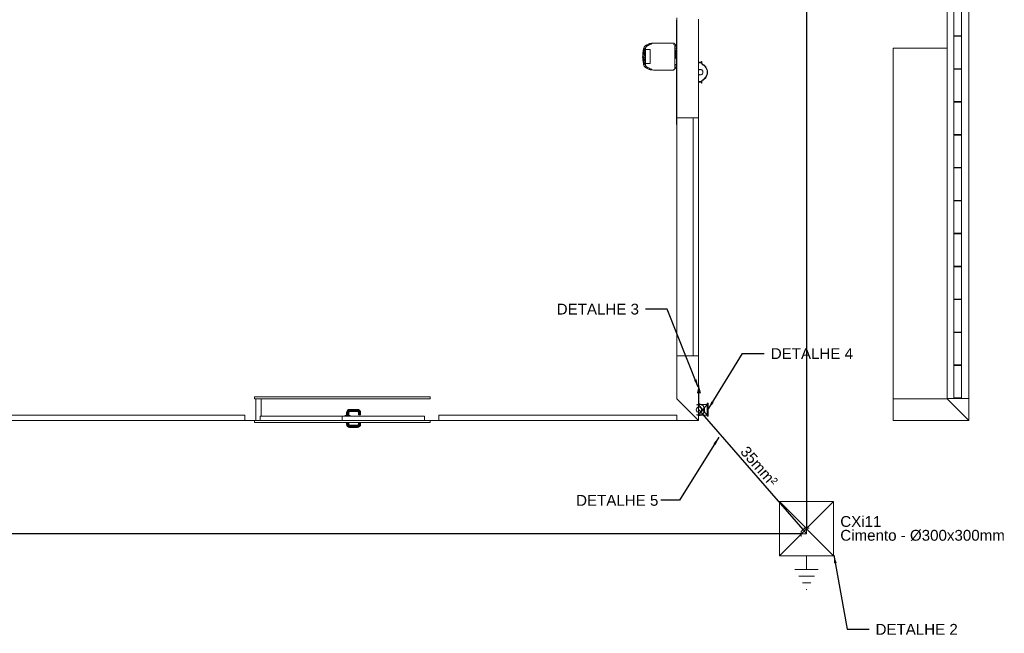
# Model space of a CAD drawing. Header units: millimetres. Extents: x 659 to 1031, y -73 to 11.
# Tile 16 of 141: x 720 to 738, y -60 to -49. Entities that reach past the tile are written whole.
import ezdxf

# ---------------------------------------------------------------- set-up
doc = ezdxf.new("R2010")
doc.units = ezdxf.units.MM
doc.header["$MEASUREMENT"] = 0
doc.linetypes.add('NULL', pattern=[0])
for name, color, linetype, lineweight in [('Caixas de passagem', 134, 'Continuous', 5), ('Cotas', 1, 'Continuous', 0), ('IFC-Elemento construtivo genérico-Contorno', 253, 'Continuous', 5), ('IFC-Elemento de mobília-Contorno', 152, 'Continuous', 5), ('IFC-Elemento terminal-Contorno', 253, 'Continuous', 5), ('IFC-Janela-Contorno', 142, 'Continuous', 5), ('IFC-Laje-Contorno', 134, 'Continuous', 5), ('IFC-Parede padrão-Contorno', 44, 'Continuous', 5), ('IFC-Porta-Contorno', 142, 'Continuous', 5), ('IFC-Viga-Contorno', 66, 'Continuous', 5), ('P-Simbol', 170, 'Continuous', 20), ('PR-Condutos 35mm²', 210, 'Continuous', 25), ('PR-Condutos 50mm²', 30, 'Continuous', 25), ('PR-Conexões', 5, 'Continuous', 20), ('PR-Textos conduto', 7, 'Continuous', 9), ('Textos', 7, 'Continuous', 9)]:
    doc.layers.add(name, color=color, linetype=linetype, lineweight=lineweight)
doc.styles.add('Arial', font='arial.ttf')
doc.dimstyles.get("Standard").update_dxf_attribs({"dimtxt": 0.18, "dimasz": 0.18, "dimexe": 0.18, "dimexo": 0.0625, "dimgap": 0.09, "dimtad": 0, "dimtih": 1, "dimtoh": 1, "dimdec": 4, "dimzin": 0, "dimdsep": 46, "dimtxsty": 'Standard', "dimcen": 0.09, "dimadec": 0, "dimazin": 0, "dimtfac": 1, "dimtdec": 4, "dimtofl": 0, "dimtmove": 0, "dimatfit": 3, "dimfxl": 1, "dimtolj": 1, "dimtzin": 0, "dimarcsym": 0})

msp = doc.modelspace()

# ---------------------------------------------------------------- hatches: boundary and pattern name
at = {"layer": 'Caixas de passagem', "linetype": 'Continuous'}
msp.add_hatch(color=134, dxfattribs=at).paths.add_polyline_path([(732.982, -56.02), (732.982, -55.78), (732.962, -55.78), (732.962, -55.8), (732.962, -56), (732.962, -56.02)])
at = {"layer": 'PR-Condutos 35mm²', "linetype": 'Continuous'}
msp.add_hatch(color=201, dxfattribs=at).paths.add_polyline_path([(732.81, -55.45), (732.771, -55.595), (732.849, -55.595)])

# ---------------------------------------------------------------- linework, layer by layer
at = {"layer": 'Caixas de passagem'}
for p, q in [((732.802, -55.8), (732.962, -55.8)), ((732.802, -56), (732.802, -55.8)), ((732.802, -55.8), (732.962, -56)), ((732.962, -55.8), (732.802, -56)), ((732.962, -55.8), (732.962, -55.78)), ((732.962, -55.78), (732.982, -55.78)), ((732.962, -55.8), (732.962, -56)), ((732.982, -55.78), (732.982, -56.02)), ((732.962, -56), (732.802, -56)), ((732.962, -56.02), (732.962, -56)), ((732.982, -56.02), (732.962, -56.02))]:
    msp.add_line(p, q, dxfattribs=at)
at = {"layer": 'IFC-Elemento construtivo genérico-Contorno', "color": 8, "lineweight": 5}
for p, q in [((732.385, -49.284), (732.386, -49.284)), ((732.385, -49.374), (732.385, -49.284)), ((732.386, -49.407), (732.386, -49.251)), ((732.386, -49.251), (732.402, -49.251)), ((732.385, -49.374), (732.386, -49.374)), ((732.386, -49.407), (732.402, -49.407))]:
    msp.add_line(p, q, dxfattribs=at)
at = {"layer": 'IFC-Elemento de mobília-Contorno', "color": 8, "lineweight": 5}
for p, q in [((731.814, -49.173), (731.816, -49.171)), ((731.816, -49.171), (731.82, -49.168)), ((731.82, -49.168), (731.845, -49.154)), ((731.829, -49.163), (731.837, -49.157)), ((731.837, -49.157), (731.883, -49.135)), ((731.837, -49.157), (731.849, -49.152)), ((731.845, -49.154), (731.846, -49.153)), ((731.848, -49.175), (731.852, -49.172)), ((731.849, -49.152), (731.883, -49.135)), ((731.852, -49.172), (731.856, -49.17)), ((731.856, -49.17), (731.86, -49.167)), ((731.86, -49.167), (731.865, -49.164)), ((731.865, -49.164), (731.869, -49.162)), ((731.869, -49.162), (731.91, -49.142)), ((731.88, -49.137), (731.889, -49.133)), ((731.883, -49.135), (731.898, -49.13)), ((731.883, -49.135), (731.89, -49.133)), ((731.887, -49.153), (731.889, -49.133)), ((731.89, -49.133), (731.898, -49.13)), ((731.894, -49.15), (731.896, -49.131)), ((731.895, -49.15), (731.896, -49.131)), ((731.895, -49.131), (731.896, -49.131)), ((731.896, -49.131), (731.904, -49.128)), ((731.896, -49.131), (731.896, -49.131)), ((731.896, -49.149), (731.908, -49.143)), ((731.898, -49.13), (731.907, -49.127)), ((731.899, -49.147), (731.904, -49.128)), ((731.903, -49.145), (731.907, -49.127)), ((731.904, -49.128), (731.907, -49.127)), ((731.907, -49.127), (731.913, -49.126)), ((731.907, -49.127), (731.912, -49.126)), ((731.908, -49.143), (731.909, -49.143)), ((731.91, -49.142), (731.915, -49.14)), ((731.912, -49.126), (731.915, -49.126)), ((731.913, -49.126), (731.92, -49.124)), ((731.913, -49.126), (731.916, -49.125)), ((731.915, -49.126), (731.92, -49.125)), ((731.915, -49.14), (731.927, -49.136)), ((731.915, -49.14), (731.915, -49.14)), ((731.916, -49.125), (731.923, -49.126)), ((731.92, -49.124), (731.931, -49.123)), ((731.92, -49.125), (731.92, -49.125)), ((731.922, -49.126), (731.923, -49.126)), ((731.923, -49.126), (731.933, -49.128)), ((731.927, -49.126), (731.93, -49.127)), ((731.927, -49.136), (731.93, -49.135)), ((731.93, -49.127), (731.935, -49.129)), ((731.93, -49.135), (731.931, -49.134)), ((731.931, -49.123), (731.943, -49.121)), ((731.931, -49.134), (731.94, -49.131)), ((731.933, -49.128), (731.934, -49.128)), ((731.935, -49.129), (731.938, -49.13)), ((731.937, -49.129), (731.938, -49.13)), ((731.938, -49.13), (731.94, -49.131)), ((731.939, -49.131), (731.94, -49.131)), ((731.943, -49.121), (731.97, -49.119)), ((731.97, -49.119), (731.998, -49.118)), ((731.998, -49.118), (732.02, -49.119)), ((732.018, -49.119), (732.048, -49.119)), ((732.02, -49.119), (732.34, -49.119)), ((732.34, -49.119), (732.348, -49.122)), ((732.34, -49.12), (732.34, -49.121)), ((732.34, -49.12), (732.34, -49.123)), ((732.34, -49.121), (732.34, -49.123)), ((732.34, -49.126), (732.34, -49.123)), ((732.34, -49.129), (732.34, -49.123)), ((732.34, -49.129), (732.34, -49.126)), ((732.34, -49.149), (732.34, -49.143)), ((732.348, -49.122), (732.365, -49.142)), ((732.348, -49.124), (732.348, -49.123)), ((732.365, -49.142), (732.368, -49.144)), ((732.365, -49.142), (732.365, -49.142)), ((732.365, -49.144), (732.365, -49.142)), ((732.365, -49.595), (732.365, -49.142)), ((732.365, -49.142), (732.367, -49.144)), ((732.365, -49.146), (732.365, -49.144)), ((732.365, -49.148), (732.365, -49.146)), ((732.365, -49.151), (732.365, -49.148)), ((732.365, -49.149), (732.365, -49.148)), ((732.365, -49.149), (732.365, -49.148)), ((732.365, -49.148), (732.365, -49.148)), ((732.365, -49.148), (732.365, -49.148)), ((732.365, -49.148), (732.379, -49.162)), ((732.365, -49.148), (732.365, -49.148)), ((732.365, -49.165), (732.365, -49.148)), ((732.365, -49.148), (732.365, -49.148)), ((732.365, -49.148), (732.365, -49.148)), ((732.365, -49.149), (732.365, -49.149)), ((732.365, -49.15), (732.365, -49.149)), ((732.365, -49.151), (732.365, -49.15)), ((732.365, -49.153), (732.365, -49.151)), ((732.365, -49.157), (732.365, -49.151)), ((732.365, -49.153), (732.365, -49.154)), ((732.365, -49.156), (732.365, -49.154)), ((732.365, -49.158), (732.365, -49.156)), ((732.365, -49.166), (732.365, -49.157)), ((732.365, -49.16), (732.365, -49.158)), ((732.365, -49.163), (732.365, -49.16)), ((732.365, -49.166), (732.365, -49.163)), ((732.365, -49.165), (732.365, -49.211)), ((732.365, -49.169), (732.365, -49.166)), ((732.365, -49.183), (732.365, -49.166)), ((732.365, -49.173), (732.365, -49.169)), ((732.367, -49.144), (732.368, -49.144)), ((732.368, -49.144), (732.372, -49.148)), ((732.368, -49.144), (732.372, -49.148)), ((732.368, -49.144), (732.372, -49.148)), ((732.372, -49.148), (732.376, -49.152)), ((732.372, -49.148), (732.375, -49.151)), ((732.372, -49.148), (732.375, -49.151)), ((732.375, -49.151), (732.376, -49.153)), ((732.376, -49.152), (732.38, -49.158)), ((732.376, -49.153), (732.38, -49.158)), ((732.379, -49.162), (732.387, -49.169)), ((732.38, -49.158), (732.382, -49.162)), ((732.38, -49.158), (732.382, -49.162)), ((732.38, -49.158), (732.38, -49.158)), ((732.382, -49.162), (732.386, -49.167)), ((732.382, -49.162), (732.386, -49.167)), ((732.386, -49.167), (732.387, -49.169)), ((732.386, -49.167), (732.386, -49.168)), ((732.386, -49.168), (732.389, -49.174)), ((732.387, -49.169), (732.389, -49.173)), ((732.387, -49.169), (732.387, -49.169)), ((732.387, -49.17), (732.387, -49.169)), ((732.387, -49.171), (732.387, -49.17)), ((732.387, -49.17), (732.387, -49.17)), ((732.387, -49.17), (732.387, -49.17)), ((732.387, -49.171), (732.387, -49.171)), ((732.387, -49.172), (732.387, -49.171)), ((732.387, -49.172), (732.387, -49.172)), ((731.77, -49.334), (731.771, -49.324)), ((731.77, -49.335), (731.771, -49.324)), ((731.77, -49.341), (731.77, -49.334)), ((731.77, -49.387), (731.77, -49.341)), ((731.771, -49.324), (731.772, -49.311)), ((731.772, -49.306), (731.773, -49.3)), ((731.772, -49.311), (731.772, -49.306)), ((731.773, -49.3), (731.775, -49.286)), ((731.775, -49.286), (731.776, -49.276)), ((731.776, -49.276), (731.778, -49.267)), ((731.778, -49.267), (731.786, -49.227)), ((731.78, -49.258), (731.781, -49.252)), ((731.781, -49.252), (731.783, -49.243)), ((731.781, -49.347), (731.783, -49.318)), ((731.781, -49.386), (731.781, -49.347)), ((731.783, -49.318), (731.787, -49.286)), ((731.786, -49.227), (731.798, -49.193)), ((731.787, -49.286), (731.792, -49.26)), ((731.788, -49.223), (731.789, -49.216)), ((731.789, -49.216), (731.797, -49.196)), ((731.789, -49.216), (731.795, -49.201)), ((731.792, -49.26), (731.797, -49.238)), ((731.797, -49.196), (731.798, -49.193)), ((731.797, -49.238), (731.804, -49.225)), ((731.798, -49.193), (731.808, -49.178)), ((731.798, -49.193), (731.801, -49.189)), ((731.799, -49.192), (731.801, -49.189)), ((731.8, -49.379), (731.801, -49.34)), ((731.8, -49.379), (731.801, -49.344)), ((731.801, -49.189), (731.804, -49.185)), ((731.801, -49.344), (731.804, -49.302)), ((731.803, -49.314), (731.804, -49.3)), ((731.804, -49.225), (731.812, -49.217)), ((731.804, -49.302), (731.811, -49.253)), ((731.808, -49.178), (731.813, -49.174)), ((731.809, -49.271), (731.811, -49.257)), ((731.811, -49.253), (731.818, -49.237)), ((731.811, -49.257), (731.814, -49.247)), ((731.813, -49.174), (731.814, -49.173)), ((731.818, -49.237), (731.821, -49.233)), ((731.819, -49.239), (731.862, -49.239)), ((731.819, -49.369), (731.819, -49.239)), ((731.821, -49.239), (731.822, -49.222)), ((731.821, -49.239), (731.821, -49.228)), ((731.822, -49.218), (731.823, -49.214)), ((731.822, -49.22), (731.822, -49.218)), ((731.822, -49.222), (731.822, -49.22)), ((731.823, -49.214), (731.825, -49.204)), ((731.825, -49.204), (731.826, -49.203)), ((731.826, -49.202), (731.832, -49.19)), ((731.826, -49.203), (731.826, -49.202)), ((731.826, -49.203), (731.826, -49.203)), ((731.832, -49.19), (731.841, -49.181)), ((731.834, -49.188), (731.835, -49.187)), ((731.835, -49.187), (731.837, -49.185)), ((731.841, -49.181), (731.843, -49.179)), ((731.843, -49.179), (731.845, -49.177)), ((731.845, -49.177), (731.848, -49.175)), ((731.862, -49.239), (731.906, -49.239)), ((731.906, -49.369), (731.906, -49.239)), ((732.365, -49.178), (732.365, -49.173)), ((732.365, -49.182), (732.365, -49.178)), ((732.365, -49.185), (732.365, -49.182)), ((732.365, -49.247), (732.365, -49.183)), ((732.365, -49.19), (732.365, -49.185)), ((732.365, -49.197), (732.365, -49.19)), ((732.365, -49.203), (732.365, -49.197)), ((732.365, -49.206), (732.365, -49.203)), ((732.365, -49.209), (732.365, -49.206)), ((732.365, -49.212), (732.365, -49.209)), ((732.365, -49.214), (732.365, -49.212)), ((732.365, -49.217), (732.365, -49.214)), ((732.365, -49.219), (732.365, -49.217)), ((732.365, -49.219), (732.365, -49.22)), ((732.365, -49.222), (732.365, -49.219)), ((732.365, -49.222), (732.365, -49.22)), ((732.365, -49.223), (732.365, -49.222)), ((732.365, -49.224), (732.372, -49.223)), ((732.365, -49.224), (732.372, -49.223)), ((732.365, -49.224), (732.365, -49.223)), ((732.365, -49.223), (732.365, -49.223)), ((732.365, -49.224), (732.365, -49.224)), ((732.365, -49.371), (732.365, -49.247)), ((732.372, -49.223), (732.379, -49.223)), ((732.379, -49.223), (732.387, -49.223)), ((732.387, -49.173), (732.387, -49.172)), ((732.387, -49.175), (732.387, -49.173)), ((732.387, -49.176), (732.387, -49.175)), ((732.387, -49.178), (732.387, -49.176)), ((732.387, -49.179), (732.387, -49.178)), ((732.387, -49.181), (732.387, -49.179)), ((732.387, -49.183), (732.387, -49.181)), ((732.387, -49.186), (732.387, -49.183)), ((732.387, -49.188), (732.387, -49.186)), ((732.387, -49.19), (732.387, -49.188)), ((732.387, -49.193), (732.387, -49.19)), ((732.387, -49.196), (732.387, -49.193)), ((732.387, -49.2), (732.387, -49.196)), ((732.387, -49.204), (732.387, -49.2)), ((732.387, -49.207), (732.387, -49.204)), ((732.387, -49.21), (732.387, -49.207)), ((732.387, -49.213), (732.387, -49.21)), ((732.387, -49.215), (732.387, -49.213)), ((732.387, -49.217), (732.387, -49.215)), ((732.387, -49.219), (732.387, -49.217)), ((732.387, -49.22), (732.387, -49.219)), ((732.387, -49.221), (732.387, -49.22)), ((732.387, -49.222), (732.387, -49.221)), ((732.387, -49.223), (732.387, -49.222)), ((732.387, -49.223), (732.387, -49.223)), ((732.389, -49.173), (732.391, -49.178)), ((732.389, -49.174), (732.391, -49.178)), ((732.391, -49.178), (732.393, -49.184)), ((732.391, -49.178), (732.391, -49.18)), ((732.391, -49.18), (732.393, -49.184)), ((732.393, -49.184), (732.395, -49.19)), ((732.393, -49.184), (732.394, -49.188)), ((732.394, -49.188), (732.395, -49.19)), ((732.395, -49.19), (732.395, -49.195)), ((732.395, -49.251), (732.395, -49.195)), ((731.769, -49.368), (731.77, -49.356)), ((731.769, -49.379), (731.77, -49.362)), ((731.769, -49.379), (731.769, -49.368)), ((731.769, -49.379), (731.77, -49.383)), ((731.77, -49.387), (731.77, -49.396)), ((731.77, -49.396), (731.771, -49.418)), ((731.771, -49.418), (731.772, -49.425)), ((731.772, -49.425), (731.772, -49.433)), ((731.772, -49.433), (731.776, -49.457)), ((731.776, -49.457), (731.777, -49.463)), ((731.777, -49.463), (731.777, -49.465)), ((731.777, -49.465), (731.778, -49.472)), ((731.778, -49.472), (731.783, -49.495)), ((731.781, -49.386), (731.783, -49.42)), ((731.783, -49.42), (731.787, -49.454)), ((731.783, -49.495), (731.783, -49.497)), ((731.783, -49.497), (731.785, -49.505)), ((731.785, -49.505), (731.788, -49.515)), ((731.787, -49.454), (731.794, -49.489)), ((731.788, -49.515), (731.79, -49.521)), ((731.79, -49.521), (731.799, -49.544)), ((731.791, -49.525), (731.792, -49.528)), ((731.792, -49.528), (731.795, -49.534)), ((731.792, -49.528), (731.797, -49.54)), ((731.794, -49.489), (731.799, -49.505)), ((731.799, -49.505), (731.809, -49.518)), ((731.8, -49.372), (731.801, -49.389)), ((731.8, -49.379), (731.804, -49.435)), ((731.803, -49.423), (731.804, -49.439)), ((731.804, -49.435), (731.811, -49.484)), ((731.809, -49.471), (731.811, -49.481)), ((731.811, -49.481), (731.814, -49.491)), ((731.811, -49.484), (731.818, -49.501)), ((731.818, -49.501), (731.821, -49.504)), ((731.819, -49.499), (731.819, -49.369)), ((731.819, -49.499), (731.862, -49.499)), ((731.82, -49.503), (731.821, -49.504)), ((731.821, -49.499), (731.821, -49.504)), ((731.821, -49.499), (731.821, -49.501)), ((731.821, -49.504), (731.821, -49.504)), ((731.821, -49.504), (731.821, -49.508)), ((731.821, -49.508), (731.822, -49.514)), ((731.822, -49.514), (731.822, -49.519)), ((731.822, -49.519), (731.824, -49.53)), ((731.824, -49.53), (731.824, -49.531)), ((731.824, -49.53), (731.824, -49.53)), ((731.824, -49.531), (731.827, -49.538)), ((731.862, -49.499), (731.906, -49.499)), ((731.906, -49.499), (731.906, -49.369)), ((732.365, -49.524), (732.365, -49.371)), ((732.365, -49.513), (732.365, -49.513)), ((732.365, -49.513), (732.365, -49.513)), ((732.365, -49.513), (732.365, -49.513)), ((732.365, -49.513), (732.372, -49.514)), ((732.365, -49.514), (732.365, -49.513)), ((732.365, -49.514), (732.365, -49.514)), ((732.365, -49.515), (732.365, -49.514)), ((732.365, -49.517), (732.365, -49.515)), ((732.365, -49.518), (732.365, -49.517)), ((732.365, -49.52), (732.365, -49.518)), ((732.365, -49.523), (732.365, -49.52)), ((732.365, -49.525), (732.365, -49.523)), ((732.365, -49.561), (732.365, -49.524)), ((732.365, -49.568), (732.365, -49.524)), ((732.365, -49.528), (732.365, -49.525)), ((732.365, -49.534), (732.365, -49.528)), ((732.365, -49.54), (732.365, -49.534)), ((732.372, -49.514), (732.379, -49.514)), ((732.379, -49.514), (732.387, -49.515)), ((732.387, -49.515), (732.387, -49.515)), ((732.387, -49.515), (732.387, -49.515)), ((732.387, -49.516), (732.387, -49.515)), ((732.387, -49.516), (732.387, -49.516)), ((732.387, -49.517), (732.387, -49.516)), ((732.387, -49.518), (732.387, -49.517)), ((732.387, -49.52), (732.387, -49.518)), ((732.387, -49.522), (732.387, -49.52)), ((732.387, -49.525), (732.387, -49.522)), ((732.387, -49.528), (732.387, -49.525)), ((732.387, -49.533), (732.387, -49.528)), ((732.387, -49.537), (732.387, -49.533)), ((732.395, -49.542), (732.395, -49.407)), ((731.797, -49.54), (731.801, -49.549)), ((731.799, -49.544), (731.809, -49.559)), ((731.799, -49.545), (731.801, -49.549)), ((731.801, -49.549), (731.804, -49.553)), ((731.809, -49.559), (731.813, -49.563)), ((731.813, -49.563), (731.816, -49.566)), ((731.816, -49.566), (731.818, -49.567)), ((731.818, -49.567), (731.819, -49.568)), ((731.819, -49.568), (731.839, -49.58)), ((731.827, -49.538), (731.828, -49.54)), ((731.828, -49.54), (731.828, -49.541)), ((731.828, -49.541), (731.83, -49.545)), ((731.83, -49.545), (731.834, -49.549)), ((731.834, -49.549), (731.835, -49.55)), ((731.835, -49.55), (731.837, -49.552)), ((731.837, -49.552), (731.841, -49.556)), ((731.839, -49.58), (731.88, -49.601)), ((731.841, -49.556), (731.844, -49.559)), ((731.843, -49.583), (731.851, -49.587)), ((731.844, -49.559), (731.847, -49.562)), ((731.847, -49.562), (731.852, -49.564)), ((731.851, -49.587), (731.877, -49.6)), ((731.852, -49.564), (731.857, -49.568)), ((731.857, -49.568), (731.866, -49.573)), ((731.866, -49.573), (731.87, -49.575)), ((731.87, -49.575), (731.887, -49.584)), ((731.877, -49.6), (731.894, -49.606)), ((731.887, -49.584), (731.906, -49.593)), ((731.889, -49.604), (731.896, -49.606)), ((731.894, -49.587), (731.896, -49.606)), ((731.894, -49.606), (731.907, -49.609)), ((731.894, -49.606), (731.902, -49.608)), ((731.895, -49.587), (731.896, -49.606)), ((731.899, -49.59), (731.904, -49.609)), ((731.902, -49.608), (731.904, -49.609)), ((731.903, -49.592), (731.907, -49.61)), ((731.904, -49.609), (731.907, -49.61)), ((731.906, -49.593), (731.91, -49.595)), ((731.907, -49.61), (731.915, -49.611)), ((731.907, -49.61), (731.912, -49.611)), ((731.91, -49.595), (731.914, -49.597)), ((731.91, -49.61), (731.918, -49.612)), ((731.912, -49.611), (731.915, -49.612)), ((731.914, -49.597), (731.928, -49.602)), ((731.915, -49.611), (731.921, -49.612)), ((731.915, -49.612), (731.92, -49.612)), ((731.918, -49.612), (731.944, -49.616)), ((731.92, -49.612), (731.923, -49.611)), ((731.921, -49.612), (731.926, -49.611)), ((731.926, -49.611), (731.934, -49.609)), ((731.927, -49.611), (731.93, -49.61)), ((731.928, -49.602), (731.934, -49.603)), ((731.93, -49.61), (731.935, -49.608)), ((731.933, -49.603), (731.939, -49.606)), ((731.934, -49.609), (731.935, -49.609)), ((731.935, -49.608), (731.939, -49.607)), ((731.939, -49.606), (731.939, -49.607)), ((731.944, -49.616), (731.969, -49.618)), ((731.969, -49.618), (731.998, -49.619)), ((731.998, -49.619), (732.021, -49.618)), ((732.021, -49.618), (732.34, -49.618)), ((732.34, -49.608), (732.34, -49.611)), ((732.34, -49.611), (732.34, -49.613)), ((732.34, -49.618), (732.348, -49.615)), ((732.348, -49.615), (732.365, -49.596)), ((732.348, -49.613), (732.348, -49.614)), ((732.365, -49.554), (732.365, -49.547)), ((732.365, -49.561), (732.365, -49.554)), ((732.365, -49.566), (732.365, -49.561)), ((732.365, -49.575), (732.365, -49.561)), ((732.365, -49.569), (732.365, -49.566)), ((732.365, -49.572), (732.365, -49.569)), ((732.365, -49.579), (732.365, -49.57)), ((732.365, -49.572), (732.365, -49.576)), ((732.365, -49.585), (732.365, -49.575)), ((732.365, -49.589), (732.365, -49.575)), ((732.365, -49.59), (732.379, -49.575)), ((732.365, -49.578), (732.365, -49.576)), ((732.365, -49.58), (732.365, -49.578)), ((732.365, -49.588), (732.365, -49.579)), ((732.365, -49.582), (732.365, -49.58)), ((732.365, -49.584), (732.365, -49.582)), ((732.365, -49.585), (732.365, -49.584)), ((732.365, -49.585), (732.365, -49.589)), ((732.365, -49.587), (732.365, -49.585)), ((732.365, -49.588), (732.365, -49.587)), ((732.365, -49.588), (732.365, -49.588)), ((732.365, -49.591), (732.365, -49.589)), ((732.365, -49.589), (732.365, -49.589)), ((732.365, -49.589), (732.365, -49.589)), ((732.365, -49.59), (732.365, -49.589)), ((732.365, -49.594), (732.365, -49.591)), ((732.365, -49.595), (732.368, -49.593)), ((732.365, -49.595), (732.365, -49.594)), ((732.365, -49.595), (732.367, -49.594)), ((732.365, -49.596), (732.365, -49.595)), ((732.367, -49.594), (732.368, -49.593)), ((732.368, -49.593), (732.372, -49.59)), ((732.368, -49.593), (732.372, -49.59)), ((732.368, -49.593), (732.372, -49.59)), ((732.368, -49.593), (732.368, -49.593)), ((732.372, -49.59), (732.376, -49.585)), ((732.372, -49.59), (732.375, -49.586)), ((732.372, -49.59), (732.375, -49.586)), ((732.375, -49.586), (732.376, -49.585)), ((732.376, -49.585), (732.38, -49.579)), ((732.376, -49.584), (732.38, -49.579)), ((732.376, -49.585), (732.376, -49.584)), ((732.379, -49.575), (732.387, -49.568)), ((732.38, -49.579), (732.382, -49.575)), ((732.38, -49.579), (732.382, -49.575)), ((732.382, -49.575), (732.386, -49.57)), ((732.382, -49.575), (732.386, -49.57)), ((732.386, -49.569), (732.389, -49.564)), ((732.386, -49.57), (732.387, -49.568)), ((732.386, -49.57), (732.386, -49.569)), ((732.387, -49.541), (732.387, -49.537)), ((732.387, -49.546), (732.387, -49.541)), ((732.387, -49.551), (732.387, -49.546)), ((732.387, -49.554), (732.387, -49.551)), ((732.387, -49.557), (732.387, -49.554)), ((732.387, -49.558), (732.387, -49.557)), ((732.387, -49.56), (732.387, -49.558)), ((732.387, -49.562), (732.387, -49.56)), ((732.387, -49.564), (732.387, -49.562)), ((732.387, -49.568), (732.389, -49.564)), ((732.387, -49.565), (732.387, -49.564)), ((732.387, -49.566), (732.387, -49.565)), ((732.387, -49.565), (732.387, -49.565)), ((732.387, -49.567), (732.387, -49.566)), ((732.387, -49.567), (732.387, -49.567)), ((732.387, -49.567), (732.387, -49.567)), ((732.387, -49.568), (732.387, -49.567)), ((732.389, -49.564), (732.391, -49.56)), ((732.391, -49.56), (732.393, -49.553)), ((732.391, -49.557), (732.393, -49.553)), ((732.391, -49.56), (732.391, -49.557)), ((732.393, -49.553), (732.394, -49.547)), ((732.393, -49.553), (732.394, -49.549)), ((732.394, -49.547), (732.395, -49.542)), ((732.394, -49.549), (732.394, -49.547))]:
    msp.add_line(p, q, dxfattribs=at)
at = {"layer": 'IFC-Elemento terminal-Contorno', "color": 8, "lineweight": 5}
for p, q in [((732.802, -49.458), (732.804, -49.458)), ((732.804, -49.472), (732.804, -49.458)), ((732.804, -49.458), (732.804, -49.458)), ((732.804, -49.472), (732.864, -49.472)), ((732.804, -49.475), (732.804, -49.472)), ((732.804, -49.475), (732.864, -49.475)), ((732.804, -49.481), (732.804, -49.475)), ((732.804, -49.481), (732.864, -49.481)), ((732.804, -49.484), (732.804, -49.481)), ((732.804, -49.618), (732.804, -49.484)), ((732.804, -49.484), (732.864, -49.484)), ((732.856, -49.467), (732.856, -49.458)), ((732.856, -49.458), (732.859, -49.458)), ((732.856, -49.472), (732.856, -49.467)), ((732.857, -49.484), (732.857, -49.485)), ((732.857, -49.485), (732.858, -49.49)), ((732.858, -49.49), (732.859, -49.495)), ((732.859, -49.458), (732.862, -49.458)), ((732.859, -49.495), (732.862, -49.499)), ((732.862, -49.468), (732.862, -49.458)), ((732.862, -49.472), (732.862, -49.468)), ((732.862, -49.499), (732.864, -49.503)), ((732.863, -49.484), (732.863, -49.486)), ((732.863, -49.486), (732.864, -49.49)), ((732.864, -49.475), (732.864, -49.472)), ((732.864, -49.481), (732.864, -49.475)), ((732.864, -49.484), (732.864, -49.481)), ((732.864, -49.49), (732.865, -49.494)), ((732.864, -49.503), (732.867, -49.507)), ((732.865, -49.494), (732.867, -49.497)), ((732.867, -49.497), (732.869, -49.5)), ((732.867, -49.507), (732.87, -49.511)), ((732.869, -49.5), (732.872, -49.503)), ((732.87, -49.511), (732.874, -49.514)), ((732.872, -49.503), (732.874, -49.506)), ((732.874, -49.506), (732.888, -49.515)), ((732.874, -49.514), (732.877, -49.517)), ((732.877, -49.517), (732.889, -49.525)), ((732.888, -49.515), (732.901, -49.523)), ((732.889, -49.525), (732.902, -49.533)), ((732.901, -49.523), (732.913, -49.533)), ((732.902, -49.533), (732.912, -49.542)), ((732.913, -49.533), (732.925, -49.543)), ((732.804, -49.618), (732.813, -49.613)), ((732.804, -49.698), (732.804, -49.618)), ((732.804, -49.832), (732.804, -49.698)), ((732.804, -49.698), (732.813, -49.703)), ((732.813, -49.613), (732.823, -49.61)), ((732.813, -49.703), (732.823, -49.707)), ((732.823, -49.61), (732.832, -49.608)), ((732.823, -49.707), (732.832, -49.708)), ((732.832, -49.608), (732.843, -49.609)), ((732.832, -49.708), (732.843, -49.708)), ((732.843, -49.609), (732.852, -49.611)), ((732.843, -49.708), (732.852, -49.705)), ((732.852, -49.611), (732.861, -49.616)), ((732.852, -49.705), (732.861, -49.7)), ((732.861, -49.616), (732.869, -49.622)), ((732.861, -49.7), (732.869, -49.694)), ((732.869, -49.622), (732.876, -49.63)), ((732.869, -49.694), (732.876, -49.687)), ((732.876, -49.63), (732.88, -49.639)), ((732.876, -49.687), (732.88, -49.678)), ((732.88, -49.639), (732.883, -49.648)), ((732.88, -49.678), (732.883, -49.668)), ((732.883, -49.648), (732.884, -49.658)), ((732.883, -49.668), (732.884, -49.658)), ((732.912, -49.542), (732.922, -49.552)), ((732.922, -49.552), (732.931, -49.564)), ((732.925, -49.543), (732.935, -49.556)), ((732.931, -49.564), (732.94, -49.576)), ((732.935, -49.556), (732.944, -49.568)), ((732.94, -49.576), (732.946, -49.589)), ((732.944, -49.568), (732.951, -49.582)), ((732.946, -49.589), (732.952, -49.602)), ((732.946, -49.728), (732.952, -49.715)), ((732.951, -49.582), (732.959, -49.597)), ((732.952, -49.602), (732.956, -49.616)), ((732.952, -49.715), (732.956, -49.701)), ((732.956, -49.616), (732.96, -49.629)), ((732.956, -49.701), (732.96, -49.687)), ((732.959, -49.597), (732.963, -49.612)), ((732.959, -49.72), (732.963, -49.705)), ((732.96, -49.629), (732.961, -49.644)), ((732.96, -49.687), (732.961, -49.673)), ((732.961, -49.644), (732.962, -49.658)), ((732.961, -49.673), (732.962, -49.658)), ((732.962, -49.658), (732.966, -49.658)), ((732.963, -49.612), (732.967, -49.627)), ((732.963, -49.705), (732.967, -49.69)), ((732.966, -49.658), (732.97, -49.658)), ((732.967, -49.627), (732.969, -49.643)), ((732.967, -49.69), (732.969, -49.674)), ((732.969, -49.643), (732.97, -49.658)), ((732.969, -49.674), (732.97, -49.658)), ((732.802, -49.858), (732.804, -49.858)), ((732.804, -49.832), (732.864, -49.832)), ((732.804, -49.835), (732.804, -49.832)), ((732.804, -49.835), (732.864, -49.835)), ((732.804, -49.841), (732.804, -49.835)), ((732.804, -49.841), (732.864, -49.841)), ((732.804, -49.844), (732.804, -49.841)), ((732.804, -49.858), (732.804, -49.844)), ((732.804, -49.844), (732.864, -49.844)), ((732.804, -49.858), (732.804, -49.858)), ((732.856, -49.849), (732.856, -49.844)), ((732.856, -49.858), (732.856, -49.849)), ((732.856, -49.858), (732.859, -49.858)), ((732.857, -49.831), (732.858, -49.826)), ((732.857, -49.832), (732.857, -49.831)), ((732.858, -49.826), (732.859, -49.822)), ((732.859, -49.822), (732.862, -49.817)), ((732.859, -49.858), (732.862, -49.858)), ((732.862, -49.817), (732.864, -49.813)), ((732.862, -49.848), (732.862, -49.844)), ((732.862, -49.858), (732.862, -49.848)), ((732.863, -49.83), (732.864, -49.827)), ((732.863, -49.832), (732.863, -49.83)), ((732.864, -49.813), (732.867, -49.809)), ((732.864, -49.827), (732.865, -49.823)), ((732.864, -49.835), (732.864, -49.832)), ((732.864, -49.841), (732.864, -49.835)), ((732.864, -49.844), (732.864, -49.841)), ((732.865, -49.823), (732.867, -49.819)), ((732.867, -49.809), (732.87, -49.806)), ((732.867, -49.819), (732.869, -49.816)), ((732.869, -49.816), (732.872, -49.813)), ((732.87, -49.806), (732.874, -49.803)), ((732.872, -49.813), (732.874, -49.81)), ((732.874, -49.803), (732.877, -49.8)), ((732.874, -49.81), (732.888, -49.802)), ((732.877, -49.8), (732.889, -49.792)), ((732.888, -49.802), (732.901, -49.794)), ((732.889, -49.792), (732.902, -49.784)), ((732.901, -49.794), (732.913, -49.783)), ((732.902, -49.784), (732.912, -49.774)), ((732.912, -49.774), (732.922, -49.764)), ((732.913, -49.783), (732.925, -49.773)), ((732.922, -49.764), (732.931, -49.752)), ((732.925, -49.773), (732.935, -49.76)), ((732.931, -49.752), (732.94, -49.741)), ((732.935, -49.76), (732.944, -49.748)), ((732.94, -49.741), (732.946, -49.728)), ((732.944, -49.748), (732.951, -49.734)), ((732.951, -49.734), (732.959, -49.72))]:
    msp.add_line(p, q, dxfattribs=at)
at = {"layer": 'IFC-Janela-Contorno', "color": 8, "lineweight": 5}
for p, q in [((737.526, -48.985), (737.526, -48.385)), ((737.666, -48.985), (737.666, -48.385)), ((737.526, -48.988), (737.526, -48.985)), ((737.526, -48.985), (737.666, -48.985)), ((737.526, -48.994), (737.526, -48.988)), ((737.666, -48.988), (737.666, -48.985)), ((737.666, -48.994), (737.666, -48.988)), ((737.526, -48.994), (737.666, -48.994)), ((737.526, -49.594), (737.526, -48.994)), ((737.666, -49.594), (737.666, -48.994)), ((737.526, -49.599), (737.526, -49.594)), ((737.526, -49.594), (737.666, -49.594)), ((737.526, -49.602), (737.526, -49.599)), ((737.526, -49.602), (737.666, -49.602)), ((737.526, -50.202), (737.526, -49.602)), ((737.666, -49.597), (737.666, -49.594)), ((737.666, -49.602), (737.666, -49.597)), ((737.666, -50.202), (737.666, -49.602)), ((737.526, -50.205), (737.526, -50.202)), ((737.526, -50.202), (737.666, -50.202)), ((737.526, -50.211), (737.526, -50.205)), ((737.526, -50.211), (737.666, -50.211)), ((737.526, -50.811), (737.526, -50.211)), ((737.666, -50.205), (737.666, -50.202)), ((737.666, -50.211), (737.666, -50.205)), ((737.666, -50.811), (737.666, -50.211)), ((732.702, -50.5), (732.802, -50.5)), ((732.702, -54.9), (732.702, -50.5)), ((732.802, -54.9), (732.802, -50.5)), ((737.526, -50.814), (737.526, -50.811)), ((737.526, -50.811), (737.666, -50.811)), ((737.666, -50.814), (737.666, -50.811)), ((737.526, -50.82), (737.526, -50.814)), ((737.526, -50.82), (737.666, -50.82)), ((737.526, -51.42), (737.526, -50.82)), ((737.666, -50.82), (737.666, -50.814)), ((737.666, -51.42), (737.666, -50.82)), ((737.526, -51.423), (737.526, -51.42)), ((737.526, -51.42), (737.666, -51.42)), ((737.526, -51.428), (737.526, -51.423)), ((737.526, -51.428), (737.666, -51.428)), ((737.526, -52.028), (737.526, -51.428)), ((737.666, -51.423), (737.666, -51.42)), ((737.666, -51.428), (737.666, -51.423)), ((737.666, -52.028), (737.666, -51.428)), ((737.526, -52.032), (737.526, -52.028)), ((737.526, -52.028), (737.666, -52.028)), ((737.526, -52.037), (737.526, -52.032)), ((737.526, -52.037), (737.666, -52.037)), ((737.526, -52.637), (737.526, -52.037)), ((737.666, -52.032), (737.666, -52.028)), ((737.666, -52.037), (737.666, -52.032)), ((737.666, -52.637), (737.666, -52.037)), ((737.526, -52.64), (737.526, -52.637)), ((737.526, -52.637), (737.666, -52.637)), ((737.526, -52.646), (737.526, -52.64)), ((737.526, -52.646), (737.666, -52.646)), ((737.526, -53.246), (737.526, -52.646)), ((737.666, -52.64), (737.666, -52.637)), ((737.666, -52.646), (737.666, -52.64)), ((737.666, -53.246), (737.666, -52.646)), ((737.526, -53.249), (737.526, -53.246)), ((737.526, -53.246), (737.666, -53.246)), ((737.526, -53.255), (737.526, -53.249)), ((737.526, -53.255), (737.666, -53.255)), ((737.526, -53.855), (737.526, -53.255)), ((737.666, -53.251), (737.666, -53.246)), ((737.666, -53.255), (737.666, -53.251)), ((737.666, -53.855), (737.666, -53.255)), ((737.526, -53.86), (737.526, -53.855)), ((737.526, -53.855), (737.666, -53.855)), ((737.526, -53.863), (737.526, -53.86)), ((737.526, -53.863), (737.666, -53.863)), ((737.526, -54.463), (737.526, -53.863)), ((737.666, -53.858), (737.666, -53.855)), ((737.666, -53.863), (737.666, -53.858)), ((737.666, -54.463), (737.666, -53.863)), ((737.526, -54.469), (737.526, -54.463)), ((737.526, -54.463), (737.666, -54.463)), ((737.526, -54.472), (737.526, -54.469)), ((737.526, -54.472), (737.666, -54.472)), ((737.526, -55.072), (737.526, -54.472)), ((737.666, -54.469), (737.666, -54.463)), ((737.666, -54.472), (737.666, -54.469)), ((737.666, -55.072), (737.666, -54.472)), ((732.702, -54.9), (732.802, -54.9)), ((737.526, -55.078), (737.526, -55.072)), ((737.526, -55.072), (737.666, -55.072)), ((737.526, -55.081), (737.526, -55.078)), ((737.526, -55.081), (737.666, -55.081)), ((737.526, -55.681), (737.526, -55.081)), ((737.666, -55.075), (737.666, -55.072)), ((737.666, -55.081), (737.666, -55.075)), ((737.666, -55.681), (737.666, -55.081)), ((737.526, -55.681), (737.526, -55.681)), ((737.526, -55.682), (737.526, -55.681)), ((737.526, -55.681), (737.666, -55.681)), ((737.526, -55.683), (737.526, -55.682)), ((737.526, -55.689), (737.526, -55.683)), ((737.526, -55.689), (737.583, -55.689)), ((737.666, -55.682), (737.666, -55.681)), ((737.666, -55.681), (737.666, -55.681)), ((737.666, -55.683), (737.666, -55.682)), ((737.666, -55.689), (737.666, -55.683)), ((720.012, -55.999), (724.412, -55.999)), ((724.412, -56.099), (724.412, -55.999)), ((728.002, -55.999), (732.402, -55.999)), ((728.002, -56.099), (728.002, -55.999)), ((732.402, -56.099), (732.402, -55.999)), ((720.012, -56.099), (724.412, -56.099)), ((728.002, -56.099), (732.402, -56.099))]:
    msp.add_line(p, q, dxfattribs=at)
at = {"layer": 'IFC-Laje-Contorno', "color": 8, "lineweight": 5}
for p, q in [((736.402, -55.699), (736.402, -49.214)), ((736.402, -49.214), (737.402, -49.214)), ((711.609, -56.099), (720.545, -56.099)), ((723.825, -56.099), (724.588, -56.099)), ((727.836, -56.099), (728.2, -56.099)), ((730.387, -56.099), (732.802, -56.099))]:
    msp.add_line(p, q, dxfattribs=at)
at = {"layer": 'IFC-Parede padrão-Contorno', "color": 8, "lineweight": 5}
for p, q in [((737.402, -55.689), (737.402, -43.507)), ((737.802, -55.689), (737.802, -43.507)), ((732.402, -50.145), (732.402, -48.655)), ((732.802, -50.145), (732.802, -48.679)), ((732.402, -50.5), (732.402, -50.145)), ((732.802, -50.5), (732.802, -50.145)), ((732.402, -50.5), (732.493, -50.5)), ((732.402, -54.9), (732.402, -50.5)), ((732.493, -50.5), (732.802, -50.5)), ((732.402, -54.9), (732.402, -53.602)), ((732.402, -54.9), (732.574, -54.9)), ((732.402, -54.9), (732.493, -54.9)), ((732.402, -55.338), (732.402, -54.9)), ((732.493, -54.9), (732.702, -54.9)), ((732.802, -55.557), (732.802, -54.9)), ((732.402, -55.699), (732.402, -55.338)), ((732.402, -55.699), (732.642, -55.939)), ((736.402, -55.699), (737.002, -55.699)), ((736.402, -55.859), (736.402, -55.699)), ((737.002, -55.699), (737.402, -55.699)), ((737.402, -55.689), (737.526, -55.689)), ((737.402, -55.694), (737.402, -55.689)), ((737.402, -55.689), (737.564, -55.689)), ((737.402, -55.699), (737.402, -55.694)), ((737.402, -55.699), (737.642, -55.939)), ((737.564, -55.689), (737.802, -55.689)), ((737.666, -55.689), (737.802, -55.689)), ((737.802, -55.912), (737.802, -55.689)), ((736.402, -56.099), (736.402, -55.859)), ((737.562, -55.859), (737.802, -56.099)), ((732.642, -55.939), (732.802, -56.099)), ((737.802, -56.099), (737.802, -55.912)), ((736.402, -56.099), (737.242, -56.099)), ((737.242, -56.099), (737.802, -56.099))]:
    msp.add_line(p, q, dxfattribs=at)
at = {"layer": 'IFC-Porta-Contorno', "color": 8, "lineweight": 5}
for p, q in [((724.588, -55.699), (724.588, -55.661)), ((724.588, -55.661), (727.836, -55.661)), ((724.588, -55.699), (727.836, -55.699)), ((724.612, -56.099), (724.612, -55.699)), ((724.712, -56.019), (724.712, -55.699)), ((727.836, -55.699), (727.836, -55.661)), ((726.296, -55.929), (726.309, -55.91)), ((726.309, -55.91), (726.329, -55.897)), ((726.313, -55.914), (726.331, -55.902)), ((726.329, -55.897), (726.35, -55.893)), ((726.331, -55.902), (726.35, -55.898)), ((726.35, -55.893), (726.494, -55.893)), ((726.35, -55.898), (726.493, -55.898)), ((726.493, -55.898), (726.513, -55.902)), ((726.494, -55.893), (726.515, -55.897)), ((726.513, -55.902), (726.53, -55.914)), ((726.515, -55.897), (726.535, -55.91)), ((726.535, -55.91), (726.548, -55.929)), ((724.692, -56.019), (724.712, -56.019)), ((724.692, -56.099), (724.692, -56.019)), ((724.712, -56.019), (724.892, -56.019)), ((724.712, -56.019), (726.08, -56.019)), ((726.013, -56.019), (726.212, -56.019)), ((726.08, -56.019), (726.192, -56.019)), ((726.192, -56.019), (726.212, -56.019)), ((726.212, -56.019), (726.412, -56.019)), ((726.212, -56.019), (726.232, -56.019)), ((726.212, -56.027), (726.212, -56.019)), ((726.212, -56.099), (726.212, -56.027)), ((726.232, -56.019), (727.6, -56.019)), ((726.255, -56.019), (726.255, -56.013)), ((726.255, -56.013), (726.369, -56.013)), ((726.268, -56.013), (726.272, -56.005)), ((726.272, -56.005), (726.277, -56.005)), ((726.277, -56.005), (726.287, -56.005)), ((726.286, -56.013), (726.288, -55.993)), ((726.288, -55.993), (726.291, -55.993)), ((726.291, -55.993), (726.3, -55.993)), ((726.292, -55.951), (726.296, -55.929)), ((726.292, -55.993), (726.292, -55.951)), ((726.298, -55.951), (726.302, -55.932)), ((726.298, -55.993), (726.298, -55.951)), ((726.298, -55.993), (726.312, -55.993)), ((726.3, -55.993), (726.312, -55.993)), ((726.302, -55.932), (726.313, -55.914)), ((726.312, -55.953), (726.315, -55.937)), ((726.312, -55.993), (726.312, -55.953)), ((726.312, -55.993), (726.326, -55.993)), ((726.312, -55.993), (726.324, -55.993)), ((726.315, -55.937), (726.324, -55.924)), ((726.324, -55.924), (726.337, -55.916)), ((726.324, -55.993), (726.333, -55.993)), ((726.326, -55.954), (726.328, -55.943)), ((726.326, -55.993), (726.326, -55.954)), ((726.328, -55.943), (726.334, -55.934)), ((726.332, -55.955), (726.334, -55.945)), ((726.332, -55.993), (726.332, -55.955)), ((726.333, -55.993), (726.336, -55.993)), ((726.334, -55.934), (726.342, -55.929)), ((726.334, -55.945), (726.338, -55.939)), ((726.336, -55.993), (726.338, -56.013)), ((726.337, -55.916), (726.352, -55.913)), ((726.337, -56.005), (726.347, -56.005)), ((726.338, -55.939), (726.344, -55.934)), ((726.342, -55.929), (726.353, -55.927)), ((726.344, -55.934), (726.354, -55.933)), ((726.347, -56.005), (726.352, -56.005)), ((726.352, -55.913), (726.492, -55.913)), ((726.352, -56.005), (726.356, -56.013)), ((726.353, -55.927), (726.49, -55.927)), ((726.354, -55.933), (726.49, -55.933)), ((726.369, -56.019), (726.369, -56.013)), ((726.49, -55.927), (726.502, -55.929)), ((726.49, -55.933), (726.499, -55.934)), ((726.492, -55.913), (726.507, -55.916)), ((726.499, -55.934), (726.506, -55.939)), ((726.502, -55.929), (726.51, -55.934)), ((726.506, -55.939), (726.51, -55.945)), ((726.507, -55.916), (726.52, -55.924)), ((726.51, -55.934), (726.515, -55.943)), ((726.51, -55.945), (726.512, -55.955)), ((726.512, -55.993), (726.512, -55.955)), ((726.512, -55.993), (726.518, -55.993)), ((726.515, -55.943), (726.518, -55.954)), ((726.518, -55.993), (726.518, -55.954)), ((726.518, -55.993), (726.532, -55.993)), ((726.52, -55.924), (726.529, -55.937)), ((726.529, -55.937), (726.532, -55.953)), ((726.53, -55.914), (726.542, -55.932)), ((726.532, -55.993), (726.532, -55.953)), ((726.532, -55.993), (726.546, -55.993)), ((726.542, -55.932), (726.546, -55.951)), ((726.546, -55.993), (726.546, -55.951)), ((726.546, -55.993), (726.552, -55.993)), ((726.548, -55.929), (726.552, -55.951)), ((726.552, -55.993), (726.552, -55.951)), ((727.532, -56.019), (727.732, -56.019)), ((727.6, -56.019), (727.712, -56.019)), ((727.712, -56.019), (727.732, -56.019)), ((727.732, -56.099), (727.732, -56.019)), ((727.732, -56.091), (727.732, -56.019)), ((727.732, -56.099), (727.732, -56.091)), ((724.588, -56.137), (724.588, -56.099)), ((724.588, -56.099), (727.836, -56.099)), ((724.588, -56.137), (727.836, -56.137)), ((726.292, -56.167), (726.292, -56.137)), ((726.292, -56.167), (726.296, -56.188)), ((726.296, -56.188), (726.309, -56.207)), ((726.298, -56.166), (726.298, -56.137)), ((726.298, -56.166), (726.302, -56.185)), ((726.302, -56.185), (726.313, -56.203)), ((726.309, -56.207), (726.329, -56.22)), ((726.312, -56.165), (726.312, -56.137)), ((726.312, -56.165), (726.315, -56.18)), ((726.313, -56.203), (726.331, -56.215)), ((726.315, -56.18), (726.324, -56.193)), ((726.324, -56.193), (726.337, -56.202)), ((726.326, -56.163), (726.326, -56.137)), ((726.326, -56.163), (726.328, -56.174)), ((726.328, -56.174), (726.334, -56.183)), ((726.329, -56.22), (726.35, -56.225)), ((726.331, -56.215), (726.35, -56.219)), ((726.332, -56.163), (726.332, -56.137)), ((726.332, -56.163), (726.334, -56.172)), ((726.334, -56.172), (726.338, -56.178)), ((726.334, -56.183), (726.342, -56.188)), ((726.337, -56.202), (726.352, -56.205)), ((726.338, -56.178), (726.344, -56.183)), ((726.342, -56.188), (726.353, -56.19)), ((726.344, -56.183), (726.354, -56.185)), ((726.35, -56.219), (726.493, -56.219)), ((726.35, -56.225), (726.494, -56.225)), ((726.352, -56.205), (726.492, -56.205)), ((726.353, -56.19), (726.49, -56.19)), ((726.354, -56.185), (726.49, -56.185)), ((726.49, -56.185), (726.499, -56.183)), ((726.49, -56.19), (726.502, -56.188)), ((726.492, -56.205), (726.507, -56.202)), ((726.493, -56.219), (726.513, -56.215)), ((726.494, -56.225), (726.515, -56.22)), ((726.499, -56.183), (726.506, -56.178)), ((726.502, -56.188), (726.51, -56.183)), ((726.506, -56.178), (726.51, -56.172)), ((726.507, -56.202), (726.52, -56.193)), ((726.51, -56.172), (726.512, -56.163)), ((726.51, -56.183), (726.515, -56.174)), ((726.512, -56.163), (726.512, -56.137)), ((726.513, -56.215), (726.53, -56.203)), ((726.515, -56.174), (726.518, -56.163)), ((726.515, -56.22), (726.535, -56.207)), ((726.518, -56.163), (726.518, -56.137)), ((726.52, -56.193), (726.529, -56.18)), ((726.529, -56.18), (726.532, -56.165)), ((726.53, -56.203), (726.542, -56.185)), ((726.532, -56.165), (726.532, -56.137)), ((726.535, -56.207), (726.548, -56.188)), ((726.542, -56.185), (726.546, -56.166)), ((726.546, -56.166), (726.546, -56.137)), ((726.548, -56.188), (726.552, -56.167)), ((726.552, -56.167), (726.552, -56.137)), ((727.836, -56.137), (727.836, -56.099))]:
    msp.add_line(p, q, dxfattribs=at)
at = {"layer": 'IFC-Viga-Contorno', "color": 8, "lineweight": 5}
for p, q in [((732.396, -48.694), (732.402, -48.694)), ((732.396, -49.251), (732.396, -48.694)), ((732.396, -50.625), (732.396, -49.407)), ((732.396, -50.625), (732.402, -50.625)), ((732.402, -50.625), (732.402, -50.5))]:
    msp.add_line(p, q, dxfattribs=at)
at = {"layer": 'P-Simbol'}
for p, q in [((735.302, -58.599), (734.302, -57.599)), ((735.302, -57.599), (734.302, -58.599)), ((734.802, -58.855), (734.802, -58.599)), ((734.586, -58.855), (735.018, -58.855)), ((734.948, -58.977), (734.656, -58.977)), ((734.878, -59.099), (734.726, -59.099)), ((734.806, -59.221), (734.796, -59.221))]:
    msp.add_line(p, q, dxfattribs=at)
msp.add_lwpolyline([(734.302, -57.599), (734.302, -58.599), (735.302, -58.599), (735.302, -57.599), (734.302, -57.599), (734.302, -57.599)], dxfattribs=at)
at = {"layer": 'PR-Condutos 35mm²', "color": 8, "lineweight": 5}
msp.add_line((732.802, -56.099), (732.802, -55.557), dxfattribs=at)
msp.add_line((732.802, -56.099), (732.802, -55.557), dxfattribs=at)
at = {"layer": 'PR-Condutos 35mm²'}
for p, q in [((732.817, -55.899), (732.811, -55.9)), ((734.737, -58.117), (732.876, -55.975))]:
    msp.add_line(p, q, dxfattribs=at)
for points in [[(732.81, -55.8), (732.81, -55.45)], [(732.767, -55.985), (732.781, -55.992), (732.796, -55.997), (732.811, -55.999), (732.826, -55.998), (732.842, -55.996), (732.856, -55.991), (732.87, -55.983), (732.882, -55.974), (732.893, -55.963), (732.902, -55.951), (732.909, -55.937), (732.914, -55.922), (732.916, -55.907), (732.916, -55.891), (732.914, -55.876), (732.909, -55.861), (732.902, -55.847), (732.893, -55.835), (732.882, -55.824), (732.87, -55.814), (732.856, -55.807), (732.842, -55.802), (732.826, -55.799), (732.811, -55.799), (732.796, -55.801), (732.781, -55.806), (732.767, -55.812)]]:
    msp.add_lwpolyline(points, dxfattribs=at)
at = {"layer": 'PR-Condutos 50mm²'}
for p, q in [((734.802, -27.151), (734.802, -58.092)), ((734.702, -58.192), (703.082, -58.192))]:
    msp.add_line(p, q, dxfattribs=at)
at = {"layer": 'PR-Conexões'}
for p, q in [((732.81, -55.9), (732.876, -55.975)), ((732.913, -55.943), (732.838, -56.008)), ((734.699, -58.149), (734.775, -58.084)), ((734.752, -58.092), (734.852, -58.092)), ((734.802, -58.192), (734.802, -58.092)), ((734.702, -58.242), (734.702, -58.142)), ((734.802, -58.192), (734.702, -58.192)), ((734.802, -58.192), (734.737, -58.117))]:
    msp.add_line(p, q, dxfattribs=at)
msp.add_circle((732.81, -55.9), 0.05, dxfattribs=at)
msp.add_circle((732.81, -55.9), 0.05, dxfattribs=at)
msp.add_circle((732.81, -55.9), 0.05, dxfattribs=at)
msp.add_circle((732.81, -55.9), 0.05, dxfattribs=at)
msp.add_circle((732.81, -55.9), 0.05, dxfattribs=at)

# ---------------------------------------------------------------- texts
at = {"layer": 'PR-Textos conduto', "linetype": 'NULL', "insert": (733.845, -57.013), "char_height": 0.2, "width": 1.73841, "attachment_point": 8, "rotation": 310.9949, "line_spacing_factor": 0.6, "style": 'Arial'}
msp.add_mtext('35mm²', dxfattribs=at)
at = {"layer": 'Textos', "linetype": 'NULL', "char_height": 0.2, "style": 'Arial'}
for s, insert, width, attachment_point, line_spacing_factor in [('DETALHE 3', (731.701, -54.04), 3.1461, 6, 0.9), ('DETALHE 4', (734.139, -54.861), 3.1461, 4, 0.9), ('DETALHE 5', (732.06, -57.577), 3.1461, 6, 0.9), ('CXi11', (735.425, -58.069), 1.52195, 7, 0.6), ('Cimento - %%c300x300mm', (735.425, -58.329), 6.08628, 7, 0.6), ('DETALHE 2', (736.077, -59.96), 3.1461, 4, 0.9)]:
    msp.add_mtext(s, dxfattribs=dict(at, insert=insert, width=width, attachment_point=attachment_point, line_spacing_factor=line_spacing_factor))

# ---------------------------------------------------------------- leaders
at = {"layer": 'Cotas'}
for points in [[(732.798, -55.485), (732.225, -54.04), (731.821, -54.04)], [(732.985, -55.885), (733.615, -54.861), (734.019, -54.861)], [(733.18, -56.407), (732.452, -57.574), (732.107, -57.574)], [(735.307, -58.588), (735.553, -59.96), (735.957, -59.96)]]:
    msp.add_leader(points, dimstyle='Standard', override={"dimasz": 0.15}, dxfattribs=at)

doc.saveas('drawing.dxf')
